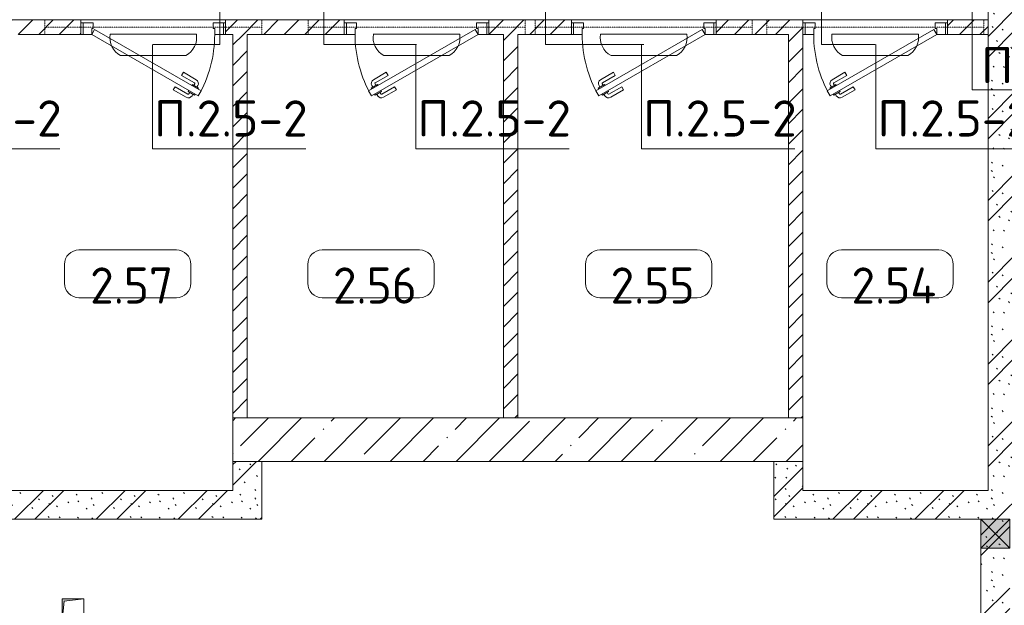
# Model space of a CAD drawing. Header units: millimetres. Extents: x -32229 to 288056, y -13689 to 125138.
# Tile 178 of 193: x 30692 to 37498, y 113006 to 117051. Entities that reach past the tile are written whole.
import ezdxf

# ---------------------------------------------------------------- set-up
doc = ezdxf.new("R2010")
doc.units = ezdxf.units.MM
doc.linetypes.add('3_ Штрих_ 1 х 1 мм', pattern=[2, 1, -1])
for name, color, linetype, lineweight in [('A-ANNO-NOTE', 7, 'Continuous', 18), ('A-AREA-IDEN', 7, 'Continuous', 9), ('A-DETL-THIN', 7, 'Continuous', 9), ('A-DOOR', 7, 'Continuous', 18), ('A-DOOR-FRAM', 7, 'Continuous', 9), ('A-FLOR', 7, 'Continuous', 18), ('A-GLAZ', 7, 'Continuous', 18), ('A-WALL', 7, 'Continuous', 18), ('A-WALL-PATT', 7, 'Continuous', 40), ('G-ANNO-TEXT', 7, 'Continuous', 9), ('I-WALL', 7, 'Continuous', 18), ('M-EQPM', 7, 'Continuous', 18), ('S-BEAM', 7, 'Continuous', 18)]:
    doc.layers.add(name, color=color, linetype=linetype, lineweight=lineweight)
doc.layers.add('A-DETL', color=7, linetype='Continuous', lineweight=9, true_color=0x00a600)
doc.styles.add('GOST Common_4', font='GOST_Common.ttf', dxfattribs={"height": 250})
doc.styles.add('ISOCPEUR', font='isocpeur.ttf', dxfattribs={"height": 250})
pattern_1 = [(135, (300.56, 377.28), (-565.6854, 6e-14), [10, -790]), (135, (349.8, 474.73), (-565.6854, 6e-14), [10, -790]), (135, (423.93, 473.06), (-565.6854, 6e-14), [10, -790]), (135, (229.92, 447.9), (-565.6854, 6e-14), [10, -790]), (135, (155.08, 447.9), (-565.6854, 6e-14), [10, -790]), (135, (114.9, 369.03), (-565.6854, 6e-14), [10, -790]), (135, (132.43, 285.8), (-565.6854, 6e-14), [10, -790]), (135, (214.66, 322), (-565.6854, 6e-14), [10, -790]), (135, (198.16, 261.88), (-565.6854, 6e-14), [10, -790]), (135, (45.2, 272.9), (-565.6854, 6e-14), [10, -790]), (135, (42.32, 336.16), (-565.6854, 6e-14), [10, -790]), (135, (92.26, 192.24), (-565.6854, 6e-14), [10, -790]), (135, (7.07, 149.2), (-565.6854, 6e-14), [10, -790]), (135, (80.6, 95.1), (-565.6854, 6e-14), [10, -790]), (135, (79.53, 36.94), (-565.6854, 6e-14), [10, -790]), (135, (153.87, 74.56), (-565.6854, 6e-14), [10, -790]), (135, (228.35, 124.8), (-565.6854, 6e-14), [10, -790]), (135, (279.75, 180.4), (-565.6854, 6e-14), [10, -790]), (135, (282.9, 31.63), (-565.6854, 6e-14), [10, -790]), (135, (377.38, 53.45), (-565.6854, 6e-14), [10, -790]), (135, (352.28, 102.7), (-565.6854, 6e-14), [10, -790]), (135, (354.05, 0), (-565.6854, 6e-14), [10, -790]), (135, (553.23, 16.45), (-565.6854, 6e-14), [10, -790]), (135, (542.38, 63.45), (-565.6854, 6e-14), [10, -790]), (135, (536.58, 239.3), (-565.6854, 6e-14), [10, -790]), (135, (475.85, 203.9), (-565.6854, 6e-14), [10, -790]), (135, (475.85, 316.54), (-565.6854, 6e-14), [10, -790]), (135, (520.8, 408.7), (-565.6854, 6e-14), [10, -790]), (135, (551.1, 470.8), (-565.6854, 6e-14), [10, -790]), (135, (235.25, 537.93), (-565.6854, 6e-14), [10, -790]), (135, (407.25, 547.65), (-565.6854, 6e-14), [10, -790]), (135, (94.5, 558.6), (-565.6854, 6e-14), [10, -790]), (135, (46.4, 532.3), (-565.6854, 6e-14), [10, -790]), (135, (85.56, 465.04), (-565.6854, 6e-14), [10, -790]), (135, (355.53, 181.14), (-565.6854, 6e-14), [10, -790]), (135, (362.23, 243.6), (-565.6854, 6e-14), [10, -790]), (135, (413.45, 344.1), (-565.6854, 6e-14), [10, -790]), (135, (286.3, 273.25), (-565.6854, 6e-14), [10, -790]), (135, (423.02, 263.72), (-565.6854, 6e-14), [10, -790]), (135, (162.94, 190.2), (-565.6854, 6e-14), [10, -790]), (135, (470.25, 120.93), (-565.6854, 6e-14), [10, -790]), (135, (484.48, 9.78), (-565.6854, 6e-14), [10, -790]), (45, (0, 212.13), (-565.6854, 0), []), (45, (212.13, 0), (-565.6854, 0), []), (45, (353.55, 0), (-565.6854, 0), []), (45, (0, 353.55), (-565.6854, 0), [])]
pattern_2 = [(45, (0, 0), (-70.71068, 70.71068), [])]

# ---------------------------------------------------------------- blocks, each defined once
blk = doc.blocks.new('АР_Дверь однопольная - 1000х2100h_850__Кладовая-4627048--02 ЭО')
at = {"layer": 'A-DOOR', "color": 253, "lineweight": 5, "true_color": 0xaaaaaa}
for p, q in [((138.9, 433.3), (227.7, 484.6)), ((151.4, 411.7), (138.9, 433.3)), ((151.4, 411.7), (240.2, 462.9)), ((285.5, 469.4), (242.2, 444.4)), ((242.2, 444.4), (246.2, 437.5)), ((253, 450.7), (247, 461.1)), ((274.6, 463.2), (268.6, 473.6)), ((313.5, 420.9), (270.2, 395.9)), ((289.5, 462.5), (285.5, 469.4)), ((302.6, 414.7), (308.7, 404.3)), ((309.5, 427.9), (313.5, 420.9)), ((196.4, 333.7), (285.2, 385)), ((208.9, 312.1), (297.7, 363.3)), ((270.2, 395.9), (266.2, 402.9)), ((281, 402.2), (287, 391.8)), ((196.4, 333.7), (208.9, 312.1))]:
    blk.add_line(p, q, dxfattribs=at)
at = {"layer": 'A-DOOR', "color": 253, "lineweight": 13, "true_color": 0xaaaaaa}
for p, q in [((311.1, 475), (-425, 50)), ((-405, 15.4), (331.1, 440.4)), ((331.1, 440.4), (311.1, 475)), ((-425, 50), (-405, 15.4))]:
    blk.add_line(p, q, dxfattribs=at)
at = {"layer": 'A-DOOR', "color": 253, "lineweight": 5, "true_color": 0xaaaaaa}
for centre, radius, start, end in [((242.7, 458.6), 30, 30, 120), ((242.7, 458.6), 4.99, 30, 120), ((-425, 50), 850, 360, 30), ((282.7, 389.3), 4.99, 300, 30), ((282.7, 389.3), 30, 300, 30)]:
    blk.add_arc(centre, radius, start, end, dxfattribs=at)
at = {"layer": 'A-DOOR-FRAM', "color": 253, "lineweight": 13, "true_color": 0xaaaaaa}
for p, q in [((-485, 50), (-500, 50)), ((-425, 50), (-485, 50)), ((-485, 50), (-485, -30)), ((-425, 10), (-425, 50)), ((-415, 10), (-425, 10)), ((-415, -30), (-415, 10)), ((425, 10), (415, 10)), ((415, 10), (415, -30)), ((485, 50), (425, 50)), ((425, 50), (425, 10)), ((485, -30), (485, 50)), ((485, 50), (500, 50)), ((-485, -30), (-500, -30)), ((-485, -30), (-415, -30)), ((415, -30), (485, -30)), ((485, -30), (500, -30))]:
    blk.add_line(p, q, dxfattribs=at)
blk = doc.blocks.new('АР_Дверь однопольная - 1000х2100h_850__Кладовая-4711845--02 ЭО')
at = {"layer": 'A-DOOR', "color": 253, "lineweight": 5, "true_color": 0xaaaaaa}
for p, q in [((-138.9, 433.3), (-227.7, 484.6)), ((-309.5, 427.9), (-313.5, 420.9)), ((-313.5, 420.9), (-270.2, 395.9)), ((-302.6, 414.7), (-308.7, 404.3)), ((-289.5, 462.5), (-285.5, 469.4)), ((-285.5, 469.4), (-242.2, 444.4)), ((-274.6, 463.2), (-268.6, 473.6)), ((-253, 450.7), (-247, 461.1)), ((-242.2, 444.4), (-246.2, 437.5)), ((-151.4, 411.7), (-240.2, 462.9)), ((-151.4, 411.7), (-138.9, 433.3)), ((-208.9, 312.1), (-297.7, 363.3)), ((-281, 402.2), (-287, 391.8)), ((-196.4, 333.7), (-285.2, 385)), ((-270.2, 395.9), (-266.2, 402.9)), ((-196.4, 333.7), (-208.9, 312.1))]:
    blk.add_line(p, q, dxfattribs=at)
at = {"layer": 'A-DOOR', "color": 253, "lineweight": 13, "true_color": 0xaaaaaa}
for p, q in [((-311.1, 475), (-331.1, 440.4)), ((-331.1, 440.4), (405, 15.4)), ((425, 50), (-311.1, 475)), ((405, 15.4), (425, 50))]:
    blk.add_line(p, q, dxfattribs=at)
at = {"layer": 'A-DOOR', "color": 253, "lineweight": 5, "true_color": 0xaaaaaa}
for centre, radius, start, end in [((-242.7, 458.6), 30, 60, 150), ((425, 50), 850, 150, 180), ((-242.7, 458.6), 4.99, 60, 150), ((-282.7, 389.3), 30, 150, 240), ((-282.7, 389.3), 4.99, 150, 240)]:
    blk.add_arc(centre, radius, start, end, dxfattribs=at)
at = {"layer": 'A-DOOR-FRAM', "color": 253, "lineweight": 13, "true_color": 0xaaaaaa}
for p, q in [((-485, 50), (-500, 50)), ((-425, 50), (-485, 50)), ((-485, 50), (-485, -30)), ((-425, 10), (-425, 50)), ((-415, 10), (-425, 10)), ((-415, -30), (-415, 10)), ((425, 10), (415, 10)), ((415, 10), (415, -30)), ((485, 50), (425, 50)), ((425, 50), (425, 10)), ((485, -30), (485, 50)), ((485, 50), (500, 50)), ((-485, -30), (-500, -30)), ((-485, -30), (-415, -30)), ((415, -30), (485, -30)), ((485, -30), (500, -30))]:
    blk.add_line(p, q, dxfattribs=at)
blk = doc.blocks.new('АР_Канал вертикальный прямоугольный - ВК-V88--02 ЭО')
at = {"layer": 'M-EQPM', "lineweight": 13, "true_color": 0xe2e2e2}
blk.add_hatch(color=254, dxfattribs=at).paths.add_polyline_path([(-75, -75), (-60, 60), (75, 75), (-75, 75)])
at = {"layer": 'M-EQPM', "color": 253, "lineweight": 13, "true_color": 0xaaaaaa}
for p, q in [((75, 75), (-75, 75)), ((-75, 75), (-75, -75)), ((75, 75), (-75, 75)), ((-75, 75), (-75, -75)), ((-75, -75), (-75, 75)), ((-75, 75), (75, 75)), ((-60, 60), (75, 75)), ((-60, 60), (75, 75)), ((75, -75), (75, 75)), ((75, 75), (75, -75)), ((-75, -75), (-60, 60)), ((-75, -75), (-60, 60)), ((-75, -75), (75, -75)), ((75, -75), (-75, -75))]:
    blk.add_line(p, q, dxfattribs=at)
blk = doc.blocks.new('АР_Перемычка - 100_Уx1_75x5__250-250-6683530--02 ЭО')
at = {"layer": 'S-BEAM', "color": 9, "linetype": '3_ Штрих_ 1 х 1 мм', "lineweight": 15, "true_color": 0xc4c4c4}
for p, q in [((-750, 50), (-750, -50)), ((750, 50), (750, -50)), ((-750, 0), (750, 0))]:
    blk.add_line(p, q, dxfattribs=at)
blk = doc.blocks.new('АР_Отверстие прямоугольное - ЭОМ-6302464--02 ЭО')
at = {"layer": 'A-GLAZ', "lineweight": 13, "true_color": 0xf0f0f0}
blk.add_hatch(color=7, dxfattribs=at).paths.add_polyline_path([(25, -100), (225, -100), (225, 100), (25, 100)])
at = {"layer": 'A-GLAZ', "color": 253, "lineweight": 5, "true_color": 0xaaaaaa}
for p, q in [((225, 100), (25, -100)), ((25, 100), (225, -100))]:
    blk.add_line(p, q, dxfattribs=at)
at = {"layer": 'A-GLAZ', "color": 253, "lineweight": 13, "true_color": 0xaaaaaa}
for p, q in [((225, 100), (25, 100)), ((25, 100), (25, -100)), ((25, 100), (25, -100)), ((225, -100), (225, 100)), ((225, 100), (225, -100)), ((25, -100), (225, -100))]:
    blk.add_line(p, q, dxfattribs=at)
blk = doc.blocks.new('Наметкина 10_РД_АР_П_rvt-1--02 ЭО')
at = {"layer": 'A-WALL-PATT', "lineweight": 5, "true_color": 0xaaaaaa}
h = blk.add_hatch(dxfattribs=at)
h.set_pattern_fill('FP_1', color=253, style=0, pattern_type=2)
h.set_pattern_definition(pattern_1)
h.paths.add_polyline_path([(37385.3, 113800), (37585.3, 113800), (37585.3, 118150), (37385.3, 118150), (37385.3, 114423.8)])
h = blk.add_hatch(dxfattribs=at)
h.set_pattern_fill('FP_2', color=253, style=0, pattern_type=2)
h.set_pattern_definition(pattern_2)
h.paths.add_polyline_path([(37349.7, 116950), (37385.3, 116950), (37385.3, 117050), (37105.3, 117050), (37105.3, 116950)])
h.paths.add_polyline_path([(35505.3, 116950), (36105.3, 116950), (36105.3, 117050), (35505.3, 117050)])
h.paths.add_polyline_path([(34035.3, 116950), (34505.3, 116950), (34505.3, 117050), (33935.3, 117050), (33935.3, 116950)])
h.paths.add_polyline_path([(32265.3, 116950), (32935.3, 116950), (32935.3, 117050), (32115.3, 117050), (32115.3, 116950), (32165.3, 116950)])
h.paths.add_polyline_path([(31115.3, 116950), (31115.3, 117050), (29485.3, 117050), (29485.3, 116950), (30850.4, 116950)])
h.paths.add_polyline_path([(28250.6, 116950), (28485.3, 116950), (28485.3, 117050), (28235.3, 117050), (28235.3, 116950)])
h = blk.add_hatch(dxfattribs=at)
h.set_pattern_fill('FP_2', color=253, style=0, pattern_type=2)
h.set_pattern_definition(pattern_2)
h.paths.add_polyline_path([(32265.3, 114300), (32265.3, 116950), (32165.3, 116950), (32165.3, 114300)])
h = blk.add_hatch(dxfattribs=at)
h.set_pattern_fill('FP_2', color=253, style=0, pattern_type=2)
h.set_pattern_definition(pattern_2)
h.paths.add_polyline_path([(34135.3, 114300), (34135.3, 116950), (34035.3, 116950), (34035.3, 114300)])
h = blk.add_hatch(dxfattribs=at)
h.set_pattern_fill('FP_2', color=253, style=0, pattern_type=2)
h.set_pattern_definition(pattern_2)
h.paths.add_polyline_path([(36005.3, 114300), (36105.3, 114300), (36105.3, 116950), (36005.3, 116950), (36005.3, 114423.8)])
h = blk.add_hatch(dxfattribs=at)
h.set_pattern_fill('FP_3', color=253, style=0, pattern_type=2)
h.set_pattern_definition([(45, (0, 0), (-228.0985, 228.0985), []), (45, (228.1, 0), (-228.0985, 228.0985), [403.225, -80.645, 6.706, -73.939])])
h.paths.add_polyline_path([(32165.3, 114000), (36105.3, 114000), (36105.3, 114300), (32165.3, 114300)])
h = blk.add_hatch(dxfattribs=at)
h.set_pattern_fill('FP_1', color=253, style=0, pattern_type=2)
h.set_pattern_definition(pattern_1)
h.paths.add_polyline_path([(32365.3, 113600), (32365.3, 114000), (32165.3, 114000), (32165.3, 113600)])
h = blk.add_hatch(dxfattribs=at)
h.set_pattern_fill('FP_1', color=253, style=0, pattern_type=2)
h.set_pattern_definition(pattern_1)
h.paths.add_polyline_path([(36105.3, 113600), (36105.3, 114000), (35905.3, 114000), (35905.3, 113600), (36049.9, 113600)])
h = blk.add_hatch(dxfattribs=at)
h.set_pattern_fill('FP_1', color=253, style=0, pattern_type=2)
h.set_pattern_definition(pattern_1)
h.paths.add_polyline_path([(32165.3, 113600), (32165.3, 113800), (25235.3, 113800), (25235.3, 113600), (29215.3, 113600)])
h = blk.add_hatch(dxfattribs=at)
h.set_pattern_fill('FP_1', color=253, style=0, pattern_type=2)
h.set_pattern_definition(pattern_1)
h.paths.add_polyline_path([(37535.3, 113600), (43035.3, 113600), (43035.3, 113800), (36105.3, 113800), (36105.3, 113600), (37335.3, 113600)])
h = blk.add_hatch(dxfattribs=at)
h.set_pattern_fill('FP_1', color=253, style=0, pattern_type=2)
h.set_pattern_definition(pattern_1)
h.paths.add_polyline_path([(37535.3, 110450), (37535.3, 113600), (37335.3, 113600), (37335.3, 110450)])
at = {"layer": 'A-FLOR', "color": 253, "lineweight": 13, "true_color": 0xaaaaaa}
for p, q in [((31115.3, 117050), (32115.3, 117050)), ((32115.3, 117050), (31115.3, 117050)), ((32935.3, 117050), (33935.3, 117050)), ((33935.3, 117050), (32935.3, 117050)), ((34505.3, 117050), (35505.3, 117050)), ((35505.3, 117050), (34505.3, 117050)), ((36105.3, 117050), (37105.3, 117050)), ((37105.3, 117050), (36105.3, 117050))]:
    blk.add_line(p, q, dxfattribs=at)
at = {"layer": 'A-WALL', "color": 253, "lineweight": 15, "true_color": 0xaaaaaa}
for p, q in [((37385.3, 117050), (37385.3, 116950)), ((37385.3, 116950), (37385.3, 117050))]:
    blk.add_line(p, q, dxfattribs=at)
at = {"layer": 'A-WALL', "color": 253, "lineweight": 13, "true_color": 0xaaaaaa}
for p, q in [((36105.3, 114300), (32165.3, 114300)), ((32165.3, 114300), (32165.3, 114000)), ((36105.3, 114000), (36105.3, 114300)), ((32165.3, 114000), (36105.3, 114000))]:
    blk.add_line(p, q, dxfattribs=at)
at = {"layer": 'I-WALL', "color": 253, "lineweight": 13, "true_color": 0xaaaaaa}
for p, q in [((37385.3, 118150), (37385.3, 117050)), ((31115.3, 117050), (29485.3, 117050)), ((31115.3, 116950), (31115.3, 117050)), ((32935.3, 117050), (32115.3, 117050)), ((32115.3, 117050), (32115.3, 116950)), ((32935.3, 116950), (32935.3, 117050)), ((34505.3, 117050), (33935.3, 117050)), ((33935.3, 117050), (33935.3, 116950)), ((34505.3, 116950), (34505.3, 117050)), ((36105.3, 117050), (35505.3, 117050)), ((35505.3, 117050), (35505.3, 116950)), ((36105.3, 116950), (36105.3, 117050)), ((37385.3, 117050), (37105.3, 117050)), ((37105.3, 117050), (37105.3, 116950)), ((30685.3, 116950), (31115.3, 116950)), ((32115.3, 116950), (32165.3, 116950)), ((32165.3, 116950), (32165.3, 114300)), ((32265.3, 114300), (32265.3, 116950)), ((32265.3, 116950), (32935.3, 116950)), ((33935.3, 116950), (34035.3, 116950)), ((34035.3, 116950), (34035.3, 114300)), ((34135.3, 114300), (34135.3, 116950)), ((34135.3, 116950), (34505.3, 116950)), ((35505.3, 116950), (36005.3, 116950)), ((36005.3, 116950), (36005.3, 114300)), ((36105.3, 114300), (36105.3, 116950)), ((37105.3, 116950), (37385.3, 116950)), ((37385.3, 116950), (37385.3, 113800)), ((32165.3, 114300), (32265.3, 114300)), ((34035.3, 114300), (34135.3, 114300)), ((36005.3, 114300), (36105.3, 114300)), ((32165.3, 114000), (32165.3, 113800)), ((32365.3, 114000), (32165.3, 114000)), ((32365.3, 113600), (32365.3, 114000)), ((35905.3, 114000), (35905.3, 113600)), ((36105.3, 114000), (35905.3, 114000)), ((36105.3, 113800), (36105.3, 114000)), ((32165.3, 113800), (29435.3, 113800)), ((37385.3, 113800), (36105.3, 113800)), ((29215.3, 113600), (32165.3, 113600)), ((32165.3, 113600), (32365.3, 113600)), ((35905.3, 113600), (36105.3, 113600)), ((36105.3, 113600), (37335.3, 113600)), ((37335.3, 113600), (37335.3, 113400)), ((37335.3, 113400), (37335.3, 110450))]:
    blk.add_line(p, q, dxfattribs=at)
at = {"layer": 'A-DOOR', "color": 253, "lineweight": 13, "true_color": 0xaaaaaa, "rotation": 180}
for name, p in [('АР_Дверь однопольная - 1000х2100h_850__Кладовая-4711845--02 ЭО', (31615.3, 117000)), ('АР_Дверь однопольная - 1000х2100h_850__Кладовая-4627048--02 ЭО', (33435.3, 117000)), ('АР_Дверь однопольная - 1000х2100h_850__Кладовая-4627048--02 ЭО', (35005.3, 117000)), ('АР_Дверь однопольная - 1000х2100h_850__Кладовая-4627048--02 ЭО', (36605.3, 117000))]:
    blk.add_blockref(name, p, dxfattribs=at)
at = {"layer": 'A-GLAZ', "color": 253, "lineweight": 13, "true_color": 0xaaaaaa, "rotation": 90}
blk.add_blockref('АР_Отверстие прямоугольное - ЭОМ-6302464--02 ЭО', (37435.3, 113375), dxfattribs=at)
at = {"layer": 'M-EQPM', "color": 253, "lineweight": 13, "true_color": 0xaaaaaa}
blk.add_blockref('АР_Канал вертикальный прямоугольный - ВК-V88--02 ЭО', (31060.3, 112975), dxfattribs=at)
at = {"layer": 'S-BEAM', "color": 253, "lineweight": 13, "true_color": 0xaaaaaa, "rotation": 180}
for p in [(31615.3, 117000), (33435.3, 117000), (35005.3, 117000), (36605.3, 117000)]:
    blk.add_blockref('АР_Перемычка - 100_Уx1_75x5__250-250-6683530--02 ЭО', p, dxfattribs=at)
blk = doc.blocks.new('Марка помещения 2 - Марка помещения 2-1605974--02 ЭО')
at = {"layer": 'A-AREA-IDEN', "color": 253, "true_color": 0xaaaaaa}
for p, q in [((-1.797, 0.841), (1.569, 0.841)), ((-2.297, -0.309), (-2.297, 0.341)), ((2.069, 0.341), (2.069, -0.309)), ((1.569, -0.809), (-1.797, -0.809))]:
    blk.add_line(p, q, dxfattribs=at)
for centre, start, end in [((-1.797, 0.341), 90, 180), ((1.569, 0.341), 0, 90), ((-1.797, -0.309), 180, 270), ((1.569, -0.309), 270, 360)]:
    blk.add_arc(centre, 0.5, start, end, dxfattribs=at)

msp = doc.modelspace()

# ---------------------------------------------------------------- linework, layer by layer
at = {"layer": 'A-ANNO-NOTE', "color": 5, "lineweight": 9, "true_color": 0x0000ff}
for p, q in [((31316.7, 116950.9), (31913.9, 116950.9)), ((33136.7, 116950.9), (33733.9, 116950.9)), ((34706.7, 116950.9), (35303.9, 116950.9)), ((36306.7, 116950.9), (36903.9, 116950.9)), ((31841.2, 116803.5), (31389.4, 116803.5)), ((33661.2, 116803.5), (33209.4, 116803.5)), ((35231.2, 116803.5), (34779.4, 116803.5)), ((36831.2, 116803.5), (36379.4, 116803.5))]:
    msp.add_line(p, q, dxfattribs=at)
for centre, start, end in [((31457.7, 116928.8), 171.09008, 241.42088), ((31772.9, 116928.8), 298.57912, 8.90992), ((33277.7, 116928.8), 171.09008, 241.42088), ((33592.9, 116928.8), 298.57912, 8.90992), ((34847.7, 116928.8), 171.09008, 241.42088), ((35162.9, 116928.8), 298.57912, 8.90992), ((36447.7, 116928.8), 171.09008, 241.42088), ((36762.9, 116928.8), 298.57912, 8.90992)]:
    msp.add_arc(centre, 142.7, start, end, dxfattribs=at)
at = {"layer": 'A-DETL', "color": 5, "true_color": 0x0000ff}
for p, q in [((32795.3, 118320), (32795.3, 116880)), ((34325.6, 116880), (34325.6, 117835.5)), ((32075.3, 116880), (32075.3, 117147.5)), ((36235.3, 116880.5), (36235.3, 117150)), ((31615.3, 116880), (32075.3, 116880)), ((33435.3, 116880), (32795.3, 116880)), ((35005.3, 116880), (34325.6, 116880)), ((36605.3, 116880.5), (36235.3, 116880.5))]:
    msp.add_line(p, q, dxfattribs=at)
at = {"layer": 'A-DETL-THIN'}
for p, q in [((37275.4, 116566.8), (37275.4, 117440)), ((31610.7, 116159.7), (31610.7, 116880.5)), ((33430.7, 116159.7), (33430.7, 116880.5)), ((34990.7, 116159.7), (34990.7, 116880.5)), ((36610.7, 116159.7), (36610.7, 116880.5)), ((37275.4, 116566.8), (38440.1, 116566.8)), ((29910.7, 116159.7), (30970.7, 116159.7)), ((31610.7, 116159.7), (32670.7, 116159.7)), ((33430.7, 116159.7), (34490.7, 116159.7)), ((34990.7, 116159.7), (36050.7, 116159.7)), ((36610.7, 116159.7), (37670.7, 116159.7))]:
    msp.add_line(p, q, dxfattribs=at)

# ---------------------------------------------------------------- block references
at = {"lineweight": 5}
msp.add_blockref('Наметкина 10_РД_АР_П_rvt-1--02 ЭО', (0, 0), dxfattribs=at)
at = {"layer": 'A-AREA-IDEN', "color": 253, "true_color": 0xaaaaaa, "xscale": 199.9999999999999, "yscale": 199.9999999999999, "zscale": 199.9999999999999}
for p in [(31461.7, 115292.6), (33142.7, 115292.6), (35062.2, 115292.6), (36730.9, 115292.6)]:
    msp.add_blockref('Марка помещения 2 - Марка помещения 2-1605974--02 ЭО', p, dxfattribs=at)

# ---------------------------------------------------------------- texts
at = {"layer": 'A-AREA-IDEN', "color": 253, "true_color": 0xaaaaaa, "char_height": 250, "attachment_point": 5, "line_spacing_factor": 1.022766, "style": 'GOST Common_4'}
for s, insert, width in [('\\pt100,200,300,400,500,600,700,800,900,1000,1100,1200,1300,1400,1500,1600,1700,1800,1900,2000,2100,2200,2300,2400,2500,2600,2700,2800,2900,3000,3100,3200;2.57', (31466.2, 115215.1), 648), ('\\pt100,200,300,400,500,600,700,800,900,1000,1100,1200,1300,1400,1500,1600,1700,1800,1900,2000,2100,2200,2300,2400,2500,2600,2700,2800,2900,3000,3100,3200;2.56', (33147.2, 115215.1), 648), ('\\pt100,200,300,400,500,600,700,800,900,1000,1100,1200,1300,1400,1500,1600,1700,1800,1900,2000,2100,2200,2300,2400,2500,2600,2700,2800,2900,3000,3100,3200;2.55', (35066.7, 115215.1), 648), ('\\pt100,200,300,400,500,600,700,800,900,1000,1100,1200,1300,1400,1500,1600,1700,1800,1900,2000,2100,2200,2300,2400,2500,2600,2700,2800,2900,3000,3100,3200;2.54', (36734.4, 115215.1), 662)]:
    msp.add_mtext(s, dxfattribs=dict(at, insert=insert, width=width))
at = {"layer": 'G-ANNO-TEXT', "char_height": 250, "attachment_point": 1, "line_spacing_factor": 1.139951, "style": 'ISOCPEUR'}
for s, insert, width in [('\\pt600,1200,1800,2400,3000,3600,4200,4800,5400,6000,6600,7200,7800,8400,9000,9600,10200,10800,11400,12000,12600,13200,13800,14400,15000,15600,16200,16800,17400,18000,18600,19200;П.4.2-5', (37337.8, 116862.1), 1096.86), ('\\pt600,1200,1800,2400,3000,3600,4200,4800,5400,6000,6600,7200,7800,8400,9000,9600,10200,10800,11400,12000,12600,13200,13800,14400,15000,15600,16200,16800,17400,18000,18600,19200;П.2.5-2', (29920.6, 116494.3), 1068.58), ('\\pt600,1200,1800,2400,3000,3600,4200,4800,5400,6000,6600,7200,7800,8400,9000,9600,10200,10800,11400,12000,12600,13200,13800,14400,15000,15600,16200,16800,17400,18000,18600,19200;П.2.5-2', (31620.6, 116494.3), 1068.58), ('\\pt600,1200,1800,2400,3000,3600,4200,4800,5400,6000,6600,7200,7800,8400,9000,9600,10200,10800,11400,12000,12600,13200,13800,14400,15000,15600,16200,16800,17400,18000,18600,19200;П.2.5-2', (33440.6, 116494.3), 1068.58), ('\\pt600,1200,1800,2400,3000,3600,4200,4800,5400,6000,6600,7200,7800,8400,9000,9600,10200,10800,11400,12000,12600,13200,13800,14400,15000,15600,16200,16800,17400,18000,18600,19200;П.2.5-2', (35000.6, 116494.3), 1068.58), ('\\pt600,1200,1800,2400,3000,3600,4200,4800,5400,6000,6600,7200,7800,8400,9000,9600,10200,10800,11400,12000,12600,13200,13800,14400,15000,15600,16200,16800,17400,18000,18600,19200;П.2.5-2', (36620.6, 116494.3), 1068.58)]:
    msp.add_mtext(s, dxfattribs=dict(at, insert=insert, width=width))

doc.saveas('drawing.dxf')
